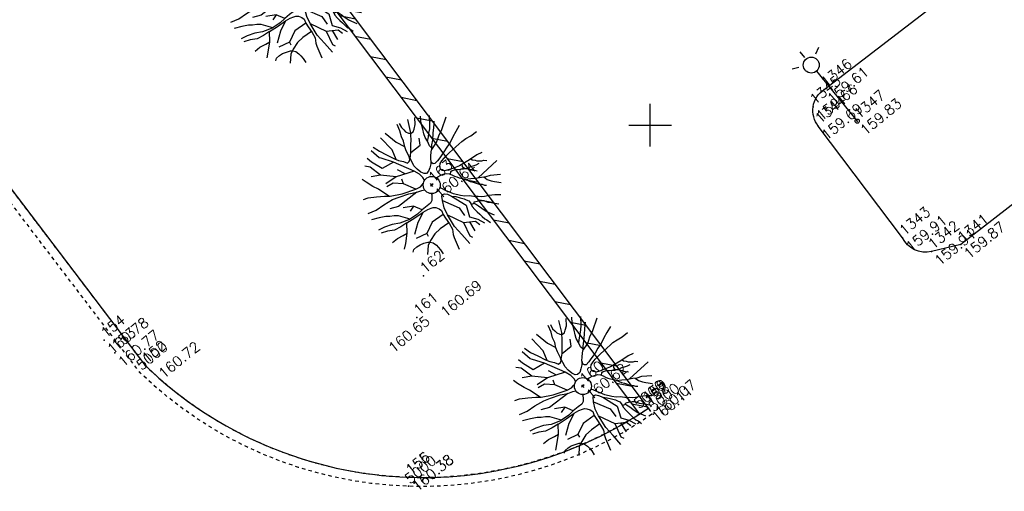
# Model space of a CAD drawing. Header units: feet. Extents: x 529188 to 529675, y 139816 to 140273.
# Tile 99 of 118: x 529457 to 529485, y 140139 to 140153. Entities that reach past the tile are written whole.
import ezdxf
from ezdxf.enums import TextEntityAlignment as Align

# ---------------------------------------------------------------- set-up
doc = ezdxf.new("R2010")
doc.units = ezdxf.units.FT
doc.header["$LTSCALE"] = 2
doc.header["$MEASUREMENT"] = 0
doc.header["$PDSIZE"] = 0.1
doc.linetypes.add('CACHE', pattern=[0.375, 0.25, -0.125])
doc.linetypes.add('CONTINU', pattern=[0])
doc.layers.get('0').update_dxf_attribs({"linetype": 'CONTINUOUS'})
for name, color, linetype in [('ARBRES', 70, 'CONTINUOUS'), ('BATI-HACHURES', 30, 'CONTINUOUS'), ('BORDURETTE', 20, 'CONTINUOUS'), ('CANIVEAU', 32, 'CACHE'), ('CARROYAGE', 7, 'CONTINUOUS'), ('ECLAIRAGE', 220, 'CONTINUOUS'), ('MURS', 1, 'CONTINUOUS'), ('TOPOALT', 3, 'CONTINUOUS'), ('TOPOJIS', 7, 'CONTINUOUS'), ('TOPOJIS-GELE', 7, 'CONTINUOUS'), ('TOPOMAT', 142, 'CONTINUOUS')]:
    doc.layers.add(name, color=color, linetype=linetype)
doc.styles.get("Standard").update_dxf_attribs({"font": 'ROMANS.SHX'})

# ---------------------------------------------------------------- blocks, each defined once
blk = doc.blocks.new('TCPOINT')
at = {"color": 0}
blk.add_point((0, 0), dxfattribs=at)
at = {"layer": 'TOPOALT'}
blk.add_attdef('ALT', text='', height=0.3, dxfattribs=at).set_placement((0.1, -0.1), align=Align.TOP_LEFT)
at = {"layer": 'TOPOMAT'}
blk.add_attdef('MAT', (0.1, 0.1), '', height=0.3, dxfattribs=at)
blk = doc.blocks.new('190')
for p, q in [((0.052, 0), (-0.052, 0)), ((0, -0.052), (0, 0.052))]:
    blk.add_line(p, q)
for points in [[(-0.329, 1.239), (-0.245, 1.528), (-0.28, 2.015)], [(-0.09, 2.033), (-0.007, 1.626), (0.102, 1.375)], [(-0.44, 1.229), (-0.82, 1.291), (-0.941, 1.636), (-0.968, 1.79)], [(-0.084, 0.235), (-0.076, 0.245), (-0.062, 0.33), (-0.074, 0.466), (-0.144, 0.639), (-0.44, 1.229), (-0.646, 1.539), (-0.688, 1.589), (-0.738, 1.896)], [(-0.619, 1.938), (-0.559, 1.732), (-0.46, 1.523), (-0.354, 1.285), (-0.291, 1.169), (-0.206, 1.053), (-0.142, 0.946), (-0.07, 0.952), (-0.02, 0.98), (0.016, 1.059), (0.061, 1.245), (0.098, 1.367), (0.171, 1.51), (0.208, 1.653), (0.282, 1.81), (0.336, 2.007)], [(0.437, 0.574), (0.37, 0.496), (0.276, 0.425), (0.182, 0.369), (0.097, 0.362), (0.039, 0.398), (-0.01, 0.492), (-0.038, 0.629), (-0.043, 0.765), (-0.014, 0.901), (0.002, 1.001), (0.132, 1.122), (0.27, 1.286), (0.378, 1.415), (0.51, 1.6), (0.67, 1.921)], [(0.405, 1.994), (0.376, 1.859), (0.388, 1.766), (0.396, 1.687), (0.438, 1.6), (0.48, 1.557), (0.566, 1.542), (0.639, 1.591), (0.746, 1.669), (0.873, 1.838)], [(0.686, 0.829), (0.676, 0.931), (0.713, 1.067), (0.728, 1.196), (0.773, 1.303), (0.838, 1.425), (0.926, 1.625), (1.021, 1.76)], [(-0.144, 0.639), (-0.647, 0.843), (-0.975, 1.17), (-1.062, 1.55), (-1.169, 1.665)], [(0.711, 1.062), (0.821, 1.152), (0.894, 1.223), (0.995, 1.308), (1.082, 1.401), (1.24, 1.613)], [(-1.176, 0.542), (-1.281, 0.892), (-1.358, 1.058), (-1.428, 1.273), (-1.465, 1.412)], [(-0.975, 1.17), (-1.217, 1.309)], [(0.132, 1.122), (0.476, 1.119), (0.579, 1.291)], [(1.723, 0.836), (1.536, 0.765), (1.37, 0.702), (1.204, 0.625), (1.038, 0.576), (0.888, 0.52), (0.686, 0.464), (0.578, 0.437), (0.47, 0.423), (0.428, 0.452), (0.413, 0.495), (0.421, 0.545), (0.45, 0.595), (0.515, 0.666), (0.603, 0.759), (0.675, 0.816), (0.747, 0.901), (0.855, 0.994), (0.993, 1.144), (1.109, 1.257), (1.182, 1.336), (1.239, 1.392)], [(0.655, 0.801), (0.898, 0.871), (1.071, 0.985), (1.258, 1.07), (1.587, 1.273)], [(-1.807, 0.935), (-1.668, 0.889), (-1.462, 0.758), (-1.27, 0.62), (-1.148, 0.519), (-0.835, 0.351), (-0.435, 0.198), (-0.292, 0.167), (-0.199, 0.188), (-0.161, 0.191)], [(-0.647, 0.843), (-1.01, 0.877)], [(-0.396, 0.741), (-0.492, 0.981)], [(-0.435, 0.198), (-0.613, 0.549), (-0.837, 0.756), (-1.044, 0.791)], [(-0.613, 0.549), (-0.561, 0.687)], [(-1.117, -0.371), (-1.319, -0.081), (-1.419, -0.002), (-1.525, 0.064), (-1.618, 0.137), (-1.796, 0.23), (-2.008, 0.328)], [(-1.963, 0.534), (-1.722, 0.466), (-1.45, 0.442), (-1.157, 0.397), (-0.957, 0.331), (-0.679, 0.22), (-0.472, 0.112), (-0.329, 0.06), (-0.249, 0.019)], [(1.739, -0.191), (1.585, -0.153), (1.326, -0.13), (0.983, -0.076), (0.782, -0.017), (0.653, 0.034), (0.56, 0.071), (0.504, 0.136), (0.497, 0.207), (0.526, 0.272), (0.584, 0.329), (0.678, 0.357), (0.778, 0.377), (0.872, 0.391), (0.994, 0.405), (1.13, 0.41), (1.252, 0.416), (1.374, 0.423), (1.489, 0.429), (1.633, 0.413), (1.798, 0.389), (1.999, 0.38)], [(-0.472, 0.112), (-1.148, 0.135), (-1.39, 0.239)], [(-0.677, -0.381), (-0.803, -0.141), (-1.062, 0.014)], [(0.239, 0.074), (0.295, 0.074), (0.388, 0.051), (0.459, 0.029), (0.546, -0.015), (0.602, -0.073), (0.645, -0.145), (0.679, -0.217), (0.715, -0.282), (0.758, -0.347), (0.814, -0.42), (0.857, -0.485), (0.906, -0.571), (0.934, -0.636), (0.992, -0.708), (1.041, -0.781), (1.083, -0.86), (1.154, -0.918), (1.19, -0.976), (1.24, -1.019)], [(-0.168, -0.185), (-0.174, -0.214), (-0.224, -0.285), (-0.283, -0.356), (-0.362, -0.391), (-0.491, -0.383), (-0.677, -0.381), (-0.856, -0.393), (-1.143, -0.369), (-1.428, -0.274), (-1.621, -0.158), (-1.842, -0.076), (-2.034, -0.032)], [(-1.8, -0.948), (-1.67, -0.837), (-1.445, -0.632), (-1.264, -0.397), (-1.472, -0.374), (-1.679, -0.329), (-1.851, -0.227), (-2.029, -0.149)], [(-0.803, -0.141), (-0.975, -0.193)], [(0.787, -1.087), (0.644, -0.934), (0.545, -0.862), (0.459, -0.775), (0.332, -0.602), (0.261, -0.472), (0.212, -0.378), (0.163, -0.27), (0.127, -0.215)], [(0.622, -0.106), (0.681, -0.045), (0.731, -0.045), (0.832, -0.09), (0.889, -0.14), (0.953, -0.177), (1.017, -0.228), (1.074, -0.257), (1.131, -0.314), (1.174, -0.373), (1.202, -0.423), (1.238, -0.459), (1.294, -0.524)], [(1.46, -0.389), (1.367, -0.367), (1.282, -0.337), (1.21, -0.308), (1.109, -0.286), (1.053, -0.25), (1.038, -0.206), (1.039, -0.156), (1.077, -0.091)], [(1.368, -0.134), (1.384, -0.181), (1.44, -0.239), (1.468, -0.289), (1.526, -0.34), (1.582, -0.383), (1.64, -0.406), (1.698, -0.465)], [(-1.953, -0.569), (-1.767, -0.571), (-1.575, -0.61), (-1.443, -0.63)], [(-0.699, -0.452), (-1.01, -0.589), (-1.304, -0.796)], [(-1.264, -0.397), (-0.985, -0.428), (-0.699, -0.452), (-0.542, -0.475), (-0.434, -0.512), (-0.378, -0.534), (-0.328, -0.584), (-0.271, -0.671), (-0.25, -0.757), (-0.288, -0.878), (-0.302, -1.008), (-0.319, -1.208), (-0.349, -1.379), (-0.43, -1.515), (-0.459, -1.601), (-0.565, -1.955)], [(-0.219, -2.023), (-0.23, -1.674), (-0.249, -1.357), (-0.195, -0.963), (-0.143, -0.748), (-0.048, -0.549), (0.025, -0.441), (0.075, -0.413), (0.133, -0.435), (0.182, -0.5), (0.245, -0.615), (0.331, -0.709), (0.409, -0.818), (0.479, -0.912), (0.507, -0.976), (0.543, -1.042), (0.543, -1.107), (0.535, -1.163), (0.52, -1.235), (0.526, -1.35), (0.533, -1.451), (0.546, -1.551), (0.559, -1.651), (0.572, -1.745), (0.601, -1.81), (0.632, -1.934)], [(-0.048, -0.549), (0.199, -1.021), (0.182, -1.297)], [(0.859, -0.488), (1, -0.579), (1.114, -0.659), (1.27, -0.746), (1.385, -0.819), (1.513, -0.87), (1.754, -1.032)], [(-0.288, -0.878), (-0.682, -0.848), (-1.01, -1.004), (-1.338, -0.917)], [(0.245, -0.615), (0.406, -1.09), (0.268, -1.418), (0.406, -1.625), (0.493, -1.832)], [(1.183, -0.698), (1.926, -0.657)], [(1.328, -0.783), (1.356, -0.905), (1.426, -1.006), (1.483, -1.085), (1.622, -1.229)], [(-1.662, -1.174), (-1.593, -1.125), (-1.479, -1.119), (-1.371, -1.134), (-1.257, -1.171), (-1.143, -1.222), (-1.093, -1.259), (-1.036, -1.338), (-1.009, -1.445), (-1.003, -1.524), (-0.996, -1.624), (-1.016, -1.763)], [(-0.316, -1.172), (-0.62, -1.148), (-0.835, -1.16), (-1.05, -1.229), (-1.201, -1.3), (-1.382, -1.493)], [(-1.01, -1.004), (-1.027, -1.09)], [(-0.195, -0.963), (0.026, -1.435), (-0.077, -1.849), (-0.043, -1.935)], [(0.763, -1.219), (0.786, -1.151), (0.765, -1.087), (0.808, -1.087), (0.844, -1.116), (0.901, -1.174), (0.987, -1.225), (1.108, -1.291), (1.18, -1.334), (1.251, -1.378), (1.386, -1.49)], [(0.026, -1.435), (0.32, -1.625), (0.355, -1.78)], [(0.863, -1.843), (0.739, -1.603), (0.698, -1.452), (0.669, -1.345), (0.635, -1.243), (0.62, -1.208), (0.534, -1.169)], [(0.625, -1.219), (0.628, -1.193), (0.649, -1.171), (0.692, -1.193), (0.772, -1.223), (0.828, -1.26), (0.893, -1.317), (0.956, -1.426), (1.005, -1.476), (1.056, -1.534), (1.17, -1.665)], [(0.173, -1.53), (0.13, -1.832)]]:
    blk.add_lwpolyline(points)
blk.add_circle((0, 0), 0.25)
blk = doc.blocks.new('425')
at = {"ltscale": 3}
for p, q in [((-0.006, 2.407), (-0.006, 2.621)), ((0, 1.885), (0, 0))]:
    blk.add_line(p, q, dxfattribs=at)
at = {"linetype": 'CONTINU', "ltscale": 3}
for p, q in [((-0.324, 2.291), (-0.512, 2.376)), ((0.312, 2.291), (0.501, 2.376))]:
    blk.add_line(p, q, dxfattribs=at)
for centre, radius in [((0, 2.118), 0.233), ((0, 0), 0.0621)]:
    blk.add_circle(centre, radius, dxfattribs=at)

msp = doc.modelspace()

# ---------------------------------------------------------------- hatches: boundary and pattern name
at = {"layer": 'BATI-HACHURES'}
h = msp.add_hatch(dxfattribs=at)
h.set_pattern_fill('ANSI31', color=256, scale=4, angle=36, style=0)
h.set_pattern_definition([(169.02298, (529575.81883, 139934.26534), (-0.0952077, -0.4908518), [])])
h.paths.add_polyline_path([(529474.949, 140141.735), (529459.895, 140161.729), (529458.259, 140163.799), (529458.008, 140163.6), (529459.642, 140161.533), (529474.688, 140141.563)])

# ---------------------------------------------------------------- linework, layer by layer
at = {"layer": 'BORDURETTE', "flags": 128}
for points in [[(529505.319, 140162.77), (529502.669, 140160.728), (529501.227, 140162.603), (529489.916, 140153.979), (529491.343, 140152.126), (529484.078, 140146.509), (529483.222, 140146.306, -0.352414), (529482.378, 140146.709), (529479.915, 140149.972, -0.209673), (529479.762, 140150.535, -0.2162), (529480.087, 140151.038), (529501.606, 140167.55)], [(529415.285, 140151.178), (529417.22, 140152.633), (529420.109, 140148.88), (529420.924, 140149.496), (529418.005, 140153.249), (529430.491, 140162.699), (529433.461, 140158.709, -0.16449), (529441.983, 140160.376, -0.197049), (529450.898, 140155.248), (529454.248, 140150.854, -0.482349), (529455.237, 140150.725, -0.416523), (529455.016, 140149.847), (529460.242, 140142.977, 0.184718), (529467.955, 140139.716, 0.159207), (529474.949, 140141.735)]]:
    msp.add_lwpolyline(points, format="xyb", dxfattribs=at)
at = {"layer": 'CANIVEAU', "ltscale": 0.005, "flags": 128}
msp.add_lwpolyline([(529455.017, 140149.841), (529460.244, 140142.977, 0.185587), (529467.95, 140139.718, 0.156295), (529474.949, 140141.735), (529475.051, 140141.56, -0.161919), (529467.934, 140139.453, -0.186158), (529460.086, 140142.773), (529454.818, 140149.69)], format="xyb", close=True, dxfattribs=at)
at = {"layer": 'CARROYAGE'}
for p, q in [((529475, 140149.375), (529475, 140150.625)), ((529474.375, 140150), (529475.625, 140150))]:
    msp.add_line(p, q, dxfattribs=at)
at = {"layer": 'MURS', "flags": 128}
msp.add_lwpolyline([(529474.949, 140141.735), (529459.895, 140161.729), (529458.259, 140163.799), (529458.008, 140163.6), (529459.642, 140161.533), (529474.688, 140141.563)], close=True, dxfattribs=at)

# ---------------------------------------------------------------- block references
at = {"layer": 'ARBRES', "rotation": 39.33073407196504}
for p in [(529464.6, 140153.837), (529468.615, 140148.25), (529473.034, 140142.379)]:
    msp.add_blockref('190', p, dxfattribs=at)
at = {"layer": 'ECLAIRAGE', "rotation": 39.33073407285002}
msp.add_blockref('425', (529481.052, 140150.116), dxfattribs=at)
at = {"layer": 'TOPOJIS'}
ref = msp.add_blockref('TCPOINT', (529479.915, 140149.972, 159.691), dxfattribs=at)
ref.add_attrib('MAT', '1344', (529479.965, 140150.022, 159.691), dxfattribs={"layer": 'TOPOMAT', "height": 0.3, "rotation": 39.3307})
ref.add_attrib('ALT', '159.69', dxfattribs={"layer": 'TOPOALT', "height": 0.3, "rotation": 39.3307}).set_placement((529479.965, 140149.772, 159.691), align=Align.TOP_LEFT)
ref = msp.add_blockref('TCPOINT', (529481.052, 140150.116, 159.83), dxfattribs=at)
ref.add_attrib('MAT', '1347', (529481.102, 140150.166, 159.83), dxfattribs={"layer": 'TOPOMAT', "height": 0.3, "rotation": 39.3307})
ref.add_attrib('ALT', '159.83', dxfattribs={"layer": 'TOPOALT', "height": 0.3, "rotation": 39.3307}).set_placement((529481.102, 140149.916, 159.83), align=Align.TOP_LEFT)
ref = msp.add_blockref('TCPOINT', (529483.222, 140146.306, 159.913), dxfattribs=at)
ref.add_attrib('MAT', '1342', (529483.272, 140146.356, 159.913), dxfattribs={"layer": 'TOPOMAT', "height": 0.3, "rotation": 39.3307})
ref.add_attrib('ALT', '159.91', dxfattribs={"layer": 'TOPOALT', "height": 0.3, "rotation": 39.3307}).set_placement((529483.272, 140146.106, 159.913), align=Align.TOP_LEFT)
ref = msp.add_blockref('TCPOINT', (529468.371, 140145.603, 160.694), dxfattribs=at)
ref.add_attrib('MAT', '162', (529468.421, 140145.653, 160.694), dxfattribs={"layer": 'TOPOMAT', "height": 0.3, "rotation": 39.3307})
ref.add_attrib('ALT', '160.69', dxfattribs={"layer": 'TOPOALT', "height": 0.3, "rotation": 39.3307}).set_placement((529468.83, 140144.606, 160.694), align=Align.TOP_LEFT)
ref = msp.add_blockref('TCPOINT', (529468.184, 140144.383, 160.651), dxfattribs=at)
ref.add_attrib('MAT', '161', (529468.234, 140144.433, 160.651), dxfattribs={"layer": 'TOPOMAT', "height": 0.3, "rotation": 39.3307})
ref.add_attrib('ALT', '160.65', dxfattribs={"layer": 'TOPOALT', "height": 0.3, "rotation": 39.3307}).set_placement((529467.309, 140143.559, 160.651), align=Align.TOP_LEFT)
ref = msp.add_blockref('TCPOINT', (529460.086, 140142.773), dxfattribs=at)
ref.add_attrib('MAT', '5000', (529460.136, 140142.823), dxfattribs={"layer": 'TOPOMAT', "height": 0.3, "rotation": 39.3307})
ref = msp.add_blockref('TCPOINT', (529460.244, 140142.977, 160.722), dxfattribs=at)
ref.add_attrib('MAT', '152', (529460.294, 140143.027, 160.722), dxfattribs={"layer": 'TOPOMAT', "height": 0.3, "rotation": 39.3307})
ref.add_attrib('ALT', '160.72', dxfattribs={"layer": 'TOPOALT', "height": 0.3, "rotation": 39.3307}).set_placement((529460.588, 140142.812, 160.722), align=Align.TOP_LEFT)
ref = msp.add_blockref('TCPOINT', (529474.624, 140141.651), dxfattribs=at)
ref.add_attrib('MAT', '5000', (529474.674, 140141.701), dxfattribs={"layer": 'TOPOMAT', "height": 0.3, "rotation": 39.3307})
ref = msp.add_blockref('TCPOINT', (529474.88, 140141.844, 160.068), dxfattribs=at)
ref.add_attrib('MAT', '159', (529474.93, 140141.894, 160.068), dxfattribs={"layer": 'TOPOMAT', "height": 0.3, "rotation": 39.3307})
ref.add_attrib('ALT', '160.07', dxfattribs={"layer": 'TOPOALT', "height": 0.3, "rotation": 39.3307}).set_placement((529475.097, 140141.701, 160.068), align=Align.TOP_LEFT)
ref = msp.add_blockref('TCPOINT', (529474.924, 140141.751), dxfattribs=at)
ref.add_attrib('MAT', '157', (529474.974, 140141.801), dxfattribs={"layer": 'TOPOMAT', "height": 0.3, "rotation": 39.3307})
ref = msp.add_blockref('TCPOINT', (529475.051, 140141.56), dxfattribs=at)
ref.add_attrib('MAT', '5000', (529475.101, 140141.61), dxfattribs={"layer": 'TOPOMAT', "height": 0.3, "rotation": 39.3307})
ref = msp.add_blockref('TCPOINT', (529467.95, 140139.718, 160.384), dxfattribs=at)
ref.add_attrib('MAT', '156', (529468, 140139.768, 160.384), dxfattribs={"layer": 'TOPOMAT', "height": 0.3, "rotation": 39.3307})
ref.add_attrib('ALT', '160.38', dxfattribs={"layer": 'TOPOJIS-GELE', "height": 0.3, "rotation": 39.3307}).set_placement((529468, 140139.518, 160.384), align=Align.TOP_LEFT)
ref = msp.add_blockref('TCPOINT', (529467.955, 140139.716, 160.383), dxfattribs=at)
ref.add_attrib('MAT', '155', (529468.005, 140139.766, 160.383), dxfattribs={"layer": 'TOPOMAT', "height": 0.3, "rotation": 39.3307})
ref.add_attrib('ALT', '160.38', dxfattribs={"layer": 'TOPOALT', "height": 0.3, "rotation": 39.3307}).set_placement((529468.005, 140139.516, 160.383), align=Align.TOP_LEFT)
ref = msp.add_blockref('TCPOINT', (529467.934, 140139.453), dxfattribs=at)
ref.add_attrib('MAT', '5000', (529467.984, 140139.503), dxfattribs={"layer": 'TOPOMAT', "height": 0.3, "rotation": 39.3307})
at = {"layer": 'TOPOJIS-GELE'}
ref = msp.add_blockref('TCPOINT', (529480.087, 140151.038, 159.607), dxfattribs=at)
ref.add_attrib('MAT', '1346', (529480.137, 140151.088, 159.607), dxfattribs={"layer": 'TOPOMAT', "height": 0.3, "rotation": 39.3307})
ref.add_attrib('ALT', '159.61', dxfattribs={"layer": 'TOPOALT', "height": 0.3, "rotation": 39.3307}).set_placement((529480.137, 140150.838, 159.607), align=Align.TOP_LEFT)
ref = msp.add_blockref('TCPOINT', (529479.762, 140150.535, 159.662), dxfattribs=at)
ref.add_attrib('MAT', '1345', (529479.812, 140150.585, 159.662), dxfattribs={"layer": 'TOPOMAT', "height": 0.3, "rotation": 39.3307})
ref.add_attrib('ALT', '159.66', dxfattribs={"layer": 'TOPOALT', "height": 0.3, "rotation": 39.3307}).set_placement((529479.812, 140150.335, 159.662), align=Align.TOP_LEFT)
ref = msp.add_blockref('TCPOINT', (529468.615, 140148.25, 160.637), dxfattribs=at)
ref.add_attrib('MAT', '163', (529468.665, 140148.3, 160.637), dxfattribs={"layer": 'TOPOMAT', "height": 0.3, "rotation": 39.3307})
ref.add_attrib('ALT', '160.64', dxfattribs={"layer": 'TOPOALT', "height": 0.3, "rotation": 39.3307}).set_placement((529468.665, 140148.05, 160.637), align=Align.TOP_LEFT)
ref = msp.add_blockref('TCPOINT', (529482.378, 140146.709, 159.911), dxfattribs=at)
ref.add_attrib('MAT', '1343', (529482.428, 140146.759, 159.911), dxfattribs={"layer": 'TOPOMAT', "height": 0.3, "rotation": 39.3307})
ref.add_attrib('ALT', '159.91', dxfattribs={"layer": 'TOPOALT', "height": 0.3, "rotation": 39.3307}).set_placement((529482.428, 140146.509, 159.911), align=Align.TOP_LEFT)
ref = msp.add_blockref('TCPOINT', (529484.078, 140146.509, 159.873), dxfattribs=at)
ref.add_attrib('MAT', '1341', (529484.128, 140146.559, 159.873), dxfattribs={"layer": 'TOPOMAT', "height": 0.3, "rotation": 39.3307})
ref.add_attrib('ALT', '159.87', dxfattribs={"layer": 'TOPOALT', "height": 0.3, "rotation": 39.3307}).set_placement((529484.128, 140146.309, 159.873), align=Align.TOP_LEFT)
ref = msp.add_blockref('TCPOINT', (529459.041, 140143.719, 160.779), dxfattribs=at)
ref.add_attrib('MAT', '154', (529459.091, 140143.769, 160.779), dxfattribs={"layer": 'TOPOMAT', "height": 0.3, "rotation": 39.3307})
ref.add_attrib('ALT', '160.78', dxfattribs={"layer": 'TOPOALT', "height": 0.3, "rotation": 39.3307}).set_placement((529459.091, 140143.519, 160.779), align=Align.TOP_LEFT)
ref = msp.add_blockref('TCPOINT', (529459.355, 140143.347, 160.771), dxfattribs=at)
ref.add_attrib('MAT', '153', (529459.405, 140143.397, 160.771), dxfattribs={"layer": 'TOPOMAT', "height": 0.3, "rotation": 39.3307})
ref.add_attrib('ALT', '160.77', dxfattribs={"layer": 'TOPOALT', "height": 0.3, "rotation": 39.3307}).set_placement((529459.405, 140143.147, 160.771), align=Align.TOP_LEFT)
ref = msp.add_blockref('TCPOINT', (529473.034, 140142.379, 160.618), dxfattribs=at)
ref.add_attrib('MAT', '160', (529473.084, 140142.429, 160.618), dxfattribs={"layer": 'TOPOMAT', "height": 0.3, "rotation": 39.3307})
ref.add_attrib('ALT', '160.62', dxfattribs={"layer": 'TOPOALT', "height": 0.3, "rotation": 39.3307}).set_placement((529473.084, 140142.179, 160.618), align=Align.TOP_LEFT)
ref = msp.add_blockref('TCPOINT', (529474.949, 140141.735, 160.113), dxfattribs=at)
ref.add_attrib('MAT', '158', (529474.999, 140141.785, 160.113), dxfattribs={"layer": 'TOPOMAT', "height": 0.3, "rotation": 39.3307})
ref.add_attrib('ALT', '160.11', dxfattribs={"layer": 'TOPOALT', "height": 0.3, "rotation": 39.3307}).set_placement((529474.999, 140141.535, 160.113), align=Align.TOP_LEFT)

doc.saveas('drawing.dxf')
